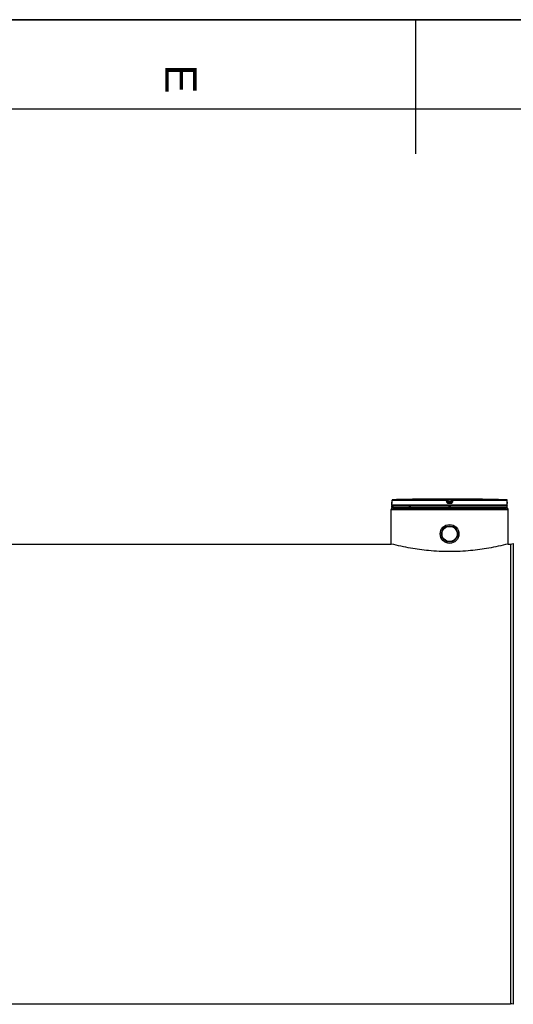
# Model space of a CAD drawing. Header units: millimetres. Extents: x 0 to 420, y 0 to 297.
# Tile 16 of 28: x 166 to 221, y 187 to 297. Entities that reach past the tile are written whole.
import ezdxf

# ---------------------------------------------------------------- set-up
doc = ezdxf.new("R2010")
doc.units = ezdxf.units.MM
doc.header["$LTSCALE"] = 23.1
doc.layers.get('0').update_dxf_attribs({"linetype": 'CONTINUOUS'})
doc.layers.add('01_GLOBAL', color=7, linetype='CONTINUOUS')
doc.layers.add('AXES_REF', color=7, linetype='CONTINUOUS')
doc.styles.add('TEXTSTYLE_2', font='arial.ttf')

# ---------------------------------------------------------------- blocks, each defined once
blk = doc.blocks.new('MARGEA3_BL0', base_point=(210.000078, 148.5))
at = {"color": 7, "linetype": 'Continuous'}
for p, q in [((420.000078, 297.000001), (0.000078, 297.000001)), ((0.000078, 296.999914), (420, 296.999914)), ((210.000078, 297.000001), (210.000078, 282.000001)), ((410.000078, 287.000001), (10.000078, 287.000001))]:
    blk.add_line(p, q, dxfattribs=at)
at = {"color": 7, "linetype": 'Continuous', "style": 'TEXTSTYLE_2', "oblique": 0.00001872}
blk.add_text('E', height=3.5, rotation=270, dxfattribs=at).set_placement((182.000078, 292.000001))

msp = doc.modelspace()

# ---------------------------------------------------------------- linework, layer by layer
at = {"color": 7, "linetype": 'Continuous'}
for p, q in [((0, 297), (420, 297)), ((211.18, 243.38), (211.01, 243.38)), ((211.18, 243.38), (211.14, 243.38)), ((211.18, 243.38), (211.18, 243.38)), ((211.18, 243.38), (211.18, 243.38)), ((216.63, 243.38), (216.46, 243.38)), ((207.36, 242.72), (207.36, 242.89)), ((220.28, 242.63), (207.36, 242.63)), ((207.36, 242.46), (207.36, 242.63)), ((220.28, 242.46), (207.36, 242.46)), ((207.37, 243.23), (207.37, 243.04)), ((207.37, 243.04), (207.37, 243.02)), ((207.37, 243.02), (207.37, 243.01)), ((207.37, 243.01), (207.37, 242.99)), ((207.37, 242.99), (207.37, 242.98)), ((207.37, 242.98), (207.37, 242.97)), ((207.37, 242.97), (207.37, 242.96)), ((207.37, 242.96), (207.37, 242.95)), ((207.37, 242.95), (207.37, 242.94)), ((207.37, 242.94), (207.37, 242.93)), ((207.37, 242.93), (207.37, 242.92)), ((207.4, 242.63), (207.4, 242.63)), ((207.45, 242.38), (207.45, 242.46)), ((207.45, 242.38), (220.2, 242.38)), ((220.2, 242.38), (220.2, 242.46)), ((220.25, 242.63), (220.25, 242.63)), ((220.28, 243.03), (220.27, 243.23)), ((220.28, 243.02), (220.28, 243.03)), ((220.28, 243), (220.28, 243.02)), ((220.28, 242.99), (220.28, 243.01)), ((220.28, 242.97), (220.28, 242.99)), ((220.28, 242.96), (220.28, 242.98)), ((220.28, 242.95), (220.28, 242.96)), ((220.28, 242.94), (220.28, 242.95)), ((220.28, 242.93), (220.28, 242.94)), ((220.28, 242.91), (220.28, 242.93)), ((220.28, 242.92), (220.28, 242.93)), ((220.28, 242.91), (220.28, 242.92)), ((220.28, 242.92), (220.28, 242.92)), ((220.28, 242.72), (220.28, 242.89)), ((220.28, 242.46), (220.28, 242.63)), ((70.97, 238.36), (207.28, 238.36)), ((207.31, 238.36), (207.28, 238.36)), ((220.37, 238.36), (220.33, 238.36)), ((220.34, 238.36), (220.33, 238.36)), ((220.37, 238.36), (220.62, 238.36)), ((57.63, 186.96), (220.62, 186.96))]:
    msp.add_line(p, q, dxfattribs=at)
at = {"color": 9, "linetype": 'Continuous'}
for p, q in [((213.49, 243.31), (213.49, 243.38)), ((213.66, 243.38), (213.66, 243.3)), ((213.66, 243.38), (213.82, 243.38)), ((213.82, 243.38), (213.98, 243.38)), ((213.98, 243.38), (213.98, 243.3)), ((214.15, 243.38), (214.15, 243.31)), ((216.46, 243.38), (216.46, 243.38)), ((207.36, 242.89), (207.36, 242.89)), ((220.28, 242.72), (207.36, 242.72)), ((213.49, 243.23), (207.37, 243.23)), ((207.37, 243.23), (207.37, 243.23)), ((207.37, 243.23), (207.37, 243.04)), ((207.37, 243.04), (207.37, 243.04)), ((207.4, 242.63), (207.53, 242.63)), ((213.49, 243.31), (207.45, 243.31)), ((209.24, 242.63), (209.47, 242.63)), ((213.51, 243.04), (213.49, 243.23)), ((213.58, 243.24), (213.58, 243.31)), ((213.6, 243.11), (213.58, 243.31)), ((213.6, 243.05), (213.58, 243.24)), ((213.6, 243.11), (213.6, 243.05)), ((213.6, 243.11), (213.6, 243.11)), ((213.69, 243.13), (213.66, 243.3)), ((213.98, 243.3), (213.66, 243.3)), ((213.68, 243.04), (213.69, 243.04)), ((213.82, 242.89), (213.68, 242.89)), ((213.96, 243.13), (213.69, 243.13)), ((213.69, 243.13), (213.69, 242.97)), ((213.96, 243.04), (213.69, 243.04)), ((213.82, 242.97), (213.69, 242.97)), ((213.69, 242.63), (213.96, 242.63)), ((213.96, 242.97), (213.82, 242.97)), ((213.96, 242.89), (213.82, 242.89)), ((213.98, 243.3), (213.96, 243.13)), ((213.96, 242.97), (213.96, 243.13)), ((213.96, 243.04), (213.96, 243.04)), ((214.07, 243.31), (214.04, 243.11)), ((214.07, 243.24), (214.04, 243.05)), ((214.04, 243.11), (214.04, 243.11)), ((214.04, 243.05), (214.04, 243.11)), ((214.07, 243.31), (214.07, 243.24)), ((214.16, 243.23), (214.13, 243.04)), ((220.19, 243.31), (214.15, 243.31)), ((220.27, 243.23), (214.16, 243.23)), ((220.27, 243.23), (220.27, 243.23)), ((220.28, 243.04), (220.27, 243.23)), ((220.28, 243.04), (220.28, 243.04)), ((220.28, 242.89), (220.28, 242.89)), ((220.62, 238.36), (220.62, 186.96)), ((220.95, 238.43), (220.95, 186.89))]:
    msp.add_line(p, q, dxfattribs=at)
at = {"color": 7, "linetype": 'Continuous'}
for points in [[(211.14, 243.38), (211.11, 243.38), (211.1, 243.38)], [(216.51, 243.38), (216.46, 243.38), (216.46, 243.38), (216.46, 243.38)], [(207.37, 242.92), (207.37, 242.91), (207.37, 242.91), (207.37, 242.91), (207.37, 242.91), (207.37, 242.91), (207.37, 242.9), (207.37, 242.9), (207.37, 242.9)], [(220.28, 242.9), (220.28, 242.9), (220.28, 242.9), (220.28, 242.9), (220.28, 242.9), (220.28, 242.9), (220.28, 242.9), (220.28, 242.91), (220.28, 242.91), (220.28, 242.91), (220.28, 242.91)]]:
    msp.add_lwpolyline(points, dxfattribs=at)
for radius in [1.05, 0.897]:
    msp.add_circle((213.82, 239.49), radius, dxfattribs=at)
for centre, radius, start, end in [((213.82, -2.13), 245.53, 90.6555, 91.4864), ((213.82, -2.13), 245.52, 89.3842, 90.6158), ((213.82, -2.13), 245.52, 88.5136, 89.3445), ((207.45, 242.89), 0.085, 162.8745, 180), ((207.45, 242.72), 0.085, 180, 235.7356), ((207.46, 243.23), 0.085, 91.4864, 179.6289), ((207.42, 242.63), 0.0221, 148.6217, 180), ((220.19, 243.23), 0.085, 0.4714, 88.5097), ((220.2, 242.72), 0.085, 304.2644, 360), ((220.23, 242.63), 0.0221, 0, 31.3783), ((220.2, 242.89), 0.085, 0, 17.1257), ((220.62, 239.21), 0.85, 270, 292.6199), ((220.62, 186.11), 0.85, 67.3801, 90)]:
    msp.add_arc(centre, radius, start, end, dxfattribs=at)
at = {"color": 9, "linetype": 'Continuous'}
for centre, radius, start, end in [((204.46, 243.05), 2.91, 357.8524, 359.726), ((207.46, 243.23), 0.0886, 112.0165, 113.769), ((207.46, 243.23), 0.0881, 106.6749, 112.0212), ((207.46, 243.23), 0.0866, 102.7775, 106.6743), ((207.46, 243.23), 0.0847, 99.3134, 102.7775), ((207.46, 243.23), 0.0808, 91.5404, 99.3514), ((214.55, 236.21), 6.97, 97.1207, 97.4697), ((213.1, 236.21), 6.97, 82.5303, 82.8793), ((220.19, 243.23), 0.0809, 80.773, 88.4616), ((220.19, 243.23), 0.0861, 73.5209, 79.0707), ((220.19, 243.23), 0.0841, 79.0843, 80.8147), ((220.19, 243.23), 0.0876, 71.9797, 73.5335), ((220.19, 243.23), 0.0884, 65.3471, 71.9745), ((220.19, 243.23), 0.0879, 58.802, 65.3574), ((223.22, 243.05), 2.95, 180.2832, 182.0532)]:
    msp.add_arc(centre, radius, start, end, dxfattribs=at)
for points, knots in [([(213.49, 243.38), (213.49, 243.38), (213.52, 243.38), (213.55, 243.38), (213.6, 243.38), (213.64, 243.38), (213.66, 243.38)], [0, 0, 0, 0, 0.07644, 0.294547, 0.620033, 1, 1, 1, 1]), ([(213.98, 243.38), (214, 243.38), (214.04, 243.38), (214.1, 243.38), (214.13, 243.38), (214.15, 243.38), (214.15, 243.38)], [0, 0, 0, 0, 0.379959, 0.703831, 0.922961, 1, 1, 1, 1]), ([(207.37, 242.94), (207.37, 242.93), (207.36, 242.92), (207.37, 242.89), (207.36, 242.89)], [0, 0, 0, 0, 0.737028, 1, 1, 1, 1]), ([(207.36, 242.89), (207.36, 242.89), (207.36, 242.9), (207.37, 242.9), (207.37, 242.9)], [0, 0, 0, 0, 0.497733, 1, 1, 1, 1]), ([(213.49, 243.23), (213.49, 243.25), (213.5, 243.27), (213.49, 243.31), (213.49, 243.31)], [0, 0, 0, 0, 0.696676, 1, 1, 1, 1]), ([(213.49, 243.23), (213.51, 243.23), (213.53, 243.24), (213.58, 243.23), (213.58, 243.24)], [0, 0, 0, 0, 0.702669, 1, 1, 1, 1]), ([(213.51, 243.04), (213.53, 243.04), (213.56, 243.03), (213.6, 243.06), (213.6, 243.05)], [0, 0, 0, 0, 0.703022, 1, 1, 1, 1]), ([(213.68, 242.89), (213.64, 242.89), (213.56, 242.92), (213.52, 243), (213.51, 243.04)], [0, 0, 0, 0, 0.499748, 1, 1, 1, 1]), ([(213.58, 243.31), (213.58, 243.31), (213.63, 243.29), (213.64, 243.3), (213.66, 243.3)], [0, 0, 0, 0, 0.298562, 1, 1, 1, 1]), ([(213.64, 243.12), (213.63, 243.12), (213.62, 243.11), (213.6, 243.12), (213.6, 243.11)], [0, 0, 0, 0, 0.731988, 1, 1, 1, 1]), ([(213.68, 242.89), (213.68, 242.91), (213.69, 242.93), (213.68, 242.97), (213.69, 242.97)], [0, 0, 0, 0, 0.697837, 1, 1, 1, 1]), ([(214.13, 243.04), (214.13, 243), (214.09, 242.92), (214, 242.89), (213.96, 242.89)], [0, 0, 0, 0, 0.498891, 1, 1, 1, 1]), ([(213.96, 242.89), (213.96, 242.91), (213.96, 242.93), (213.97, 242.97), (213.96, 242.97)], [0, 0, 0, 0, 0.697838, 1, 1, 1, 1]), ([(213.98, 243.3), (214, 243.3), (214.02, 243.29), (214.07, 243.31), (214.07, 243.31)], [0, 0, 0, 0, 0.693539, 1, 1, 1, 1]), ([(214.04, 243.11), (214.04, 243.12), (214.02, 243.11), (214.01, 243.12), (214, 243.12)], [0, 0, 0, 0, 0.268012, 1, 1, 1, 1]), ([(214.13, 243.04), (214.11, 243.04), (214.09, 243.03), (214.05, 243.06), (214.04, 243.05)], [0, 0, 0, 0, 0.703022, 1, 1, 1, 1]), ([(214.16, 243.23), (214.14, 243.23), (214.12, 243.24), (214.07, 243.23), (214.07, 243.24)], [0, 0, 0, 0, 0.702669, 1, 1, 1, 1]), ([(214.16, 243.23), (214.16, 243.25), (214.15, 243.27), (214.16, 243.31), (214.15, 243.31)], [0, 0, 0, 0, 0.696676, 1, 1, 1, 1]), ([(220.28, 242.89), (220.28, 242.89), (220.28, 242.92), (220.28, 242.93), (220.28, 242.95)], [0, 0, 0, 0, 0.262647, 1, 1, 1, 1]), ([(220.28, 242.89), (220.28, 242.89), (220.28, 242.9), (220.28, 242.9), (220.28, 242.9)], [0, 0, 0, 0, 0.497732, 1, 1, 1, 1])]:
    msp.add_open_spline(points, degree=3, knots=knots, dxfattribs=at)
for points in [[(213.49, 243.38), (213.53, 243.38), (213.57, 243.34), (213.58, 243.31)], [(214.15, 243.38), (214.12, 243.38), (214.07, 243.34), (214.07, 243.31)], [(207.37, 243.23), (207.37, 243.26), (207.39, 243.29), (207.42, 243.31)], [(213.49, 243.31), (213.53, 243.31), (213.57, 243.28), (213.58, 243.24)], [(213.69, 242.97), (213.65, 242.97), (213.61, 243.01), (213.6, 243.05)], [(214.04, 243.05), (214.04, 243.01), (214, 242.97), (213.96, 242.97)], [(214.07, 243.24), (214.07, 243.28), (214.12, 243.31), (214.15, 243.31)], [(220.27, 243.23), (220.27, 243.26), (220.26, 243.29), (220.23, 243.3)]]:
    msp.add_open_spline(points, degree=3, dxfattribs=at)
at = {"color": 7, "linetype": 'Continuous'}
for points in [[(213.6, 243.11), (213.61, 243.07), (213.65, 243.04), (213.68, 243.04)], [(214.04, 243.11), (214.04, 243.07), (214, 243.04), (213.96, 243.04)]]:
    msp.add_open_spline(points, degree=3, dxfattribs=at)
msp.add_open_spline([(220.33, 238.36), (219.63, 238.18), (218.25, 237.88), (216.08, 237.59), (213.82, 237.48), (211.57, 237.59), (209.4, 237.88), (208.02, 238.18), (207.31, 238.36)], degree=3, knots=[0, 0, 0, 0, 0.165532, 0.321083, 0.5, 0.678917, 0.834468, 1, 1, 1, 1], dxfattribs=at)
at = {"layer": '01_GLOBAL', "color": 7, "linetype": 'Continuous'}
for p, q in [((207.45, 242.38), (220.2, 242.38)), ((207.28, 238.36), (207.28, 242.21)), ((220.37, 238.36), (220.37, 242.21))]:
    msp.add_line(p, q, dxfattribs=at)
at = {"layer": '01_GLOBAL', "color": 9, "linetype": 'Continuous'}
msp.add_line((207.28, 242.21), (220.37, 242.21), dxfattribs=at)
at = {"layer": '01_GLOBAL', "color": 7, "linetype": 'Continuous'}
for centre, start, end in [((207.45, 242.21), 90, 180), ((220.2, 242.21), 0, 90)]:
    msp.add_arc(centre, 0.17, start, end, dxfattribs=at)
at = {"layer": 'AXES_REF', "color": 7, "linetype": 'Continuous'}
for radius in [0.892, 0.85]:
    msp.add_circle((213.82, 239.49), radius, dxfattribs=at)

# ---------------------------------------------------------------- block references
at = {"color": 7, "linetype": 'Continuous'}
msp.add_blockref('MARGEA3_BL0', (210, 148.5), dxfattribs=at)

doc.saveas('drawing.dxf')
